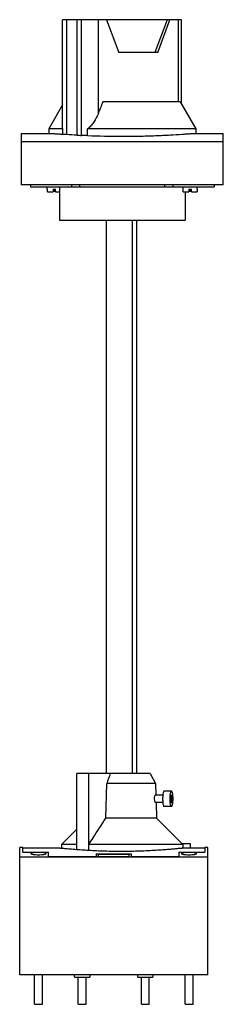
# Model space of a CAD drawing. Header units: millimetres. Extents: x 127 to 208, y 37 to 427.
import ezdxf

# ---------------------------------------------------------------- set-up
doc = ezdxf.new("R2010")
doc.units = ezdxf.units.MM
doc.header["$LTSCALE"] = 30.070512
doc.layers.get('0').update_dxf_attribs({"linetype": 'CONTINUOUS'})
doc.layers.add('black', color=7, linetype='CONTINUOUS')

msp = doc.modelspace()

# ---------------------------------------------------------------- linework, layer by layer
at = {"color": 7, "linetype": 'Continuous'}
for p, q in [((144.29, 383.94), (144.29, 426.58)), ((191.32, 426.58), (144.29, 426.58)), ((145.78, 426.58), (145.78, 381.13)), ((150.02, 380.89), (150.02, 426.58)), ((151.79, 380.8), (151.79, 426.58)), ((158.31, 426.58), (158.31, 389.24)), ((161.7, 426.58), (166.53, 413.58)), ((185.67, 426.58), (180.84, 413.58)), ((181.96, 413.58), (186.78, 426.58)), ((190.14, 394.08), (190.14, 426.58)), ((191.32, 393.26), (191.32, 426.58)), ((181.96, 413.58), (166.53, 413.58)), ((190.85, 394.08), (160.22, 394.08)), ((190.85, 394.08), (197.02, 383.4)), ((144.29, 392.91), (138.8, 383.4)), ((138.8, 383.4), (138.8, 381.55)), ((144.32, 383.4), (138.8, 383.4)), ((144.32, 383.4), (144.29, 383.94)), ((144.32, 381.28), (144.32, 383.4)), ((154.16, 380.74), (154.16, 383.4)), ((197.02, 383.4), (154.16, 383.4)), ((197.02, 383.4), (197.02, 381.55)), ((127.91, 381.58), (127.91, 361.28)), ((127.91, 381.58), (139.08, 381.58)), ((207.91, 378.28), (127.91, 378.28)), ((196.73, 381.58), (207.91, 381.58)), ((207.91, 361.28), (207.91, 381.58)), ((207.91, 361.28), (127.91, 361.28)), ((131.54, 361.28), (131.54, 360.48)), ((131.54, 360.48), (204.28, 360.48)), ((138.24, 359.58), (138.24, 360.48)), ((138.24, 359.58), (138.28, 359.58)), ((138.28, 358.48), (138.28, 359.58)), ((138.28, 358.48), (140.54, 358.48)), ((140.54, 359.58), (140.54, 358.48)), ((140.54, 359.58), (141.54, 359.58)), ((141.54, 358.48), (141.54, 359.58)), ((141.54, 358.48), (143.01, 358.48)), ((143.01, 360.48), (143.01, 347.28)), ((147.75, 361.28), (147.75, 360.48)), ((151.17, 360.48), (151.17, 361.28)), ((184.64, 361.28), (184.64, 360.48)), ((188.06, 360.48), (188.06, 361.28)), ((191.98, 359.58), (191.98, 360.48)), ((191.98, 359.58), (192.02, 359.58)), ((192.02, 358.48), (192.02, 359.58)), ((192.02, 358.48), (194.28, 358.48)), ((192.81, 358.48), (192.81, 347.28)), ((194.28, 359.58), (194.28, 358.48)), ((194.28, 359.58), (195.28, 359.58)), ((195.28, 358.48), (195.28, 359.58)), ((195.28, 358.48), (197.53, 358.48)), ((197.53, 359.58), (197.53, 358.48)), ((197.53, 359.58), (197.58, 359.58)), ((197.58, 359.58), (197.58, 360.48)), ((204.28, 361.28), (204.28, 360.48)), ((143.01, 347.28), (192.81, 347.28)), ((161.51, 347.28), (161.51, 128.28)), ((171.79, 347.28), (171.79, 128.28)), ((173.6, 347.28), (173.6, 128.28)), ((178.91, 128.28), (149.94, 128.28)), ((149.94, 98.17), (149.94, 128.28)), ((154.56, 128.28), (154.56, 97.86)), ((178.91, 128.28), (181.05, 124.29)), ((161.43, 110.67), (161.75, 124.29)), ((181.05, 124.29), (161.75, 124.29)), ((181.05, 124.29), (181.2, 119.79)), ((187.37, 121.28), (184.42, 121.28)), ((184, 119.78), (180.99, 119.78)), ((187.26, 119.9), (187.07, 118.56)), ((187.07, 118.56), (187.18, 116.94)), ((187.11, 118.01), (187.67, 118.01)), ((187.18, 116.94), (187.48, 116.67)), ((187.56, 119.63), (187.26, 119.9)), ((187.26, 119.63), (187.56, 119.63)), ((187.48, 116.67), (187.67, 118.01)), ((187.67, 118.01), (187.56, 119.63)), ((184, 116.78), (181.09, 116.78)), ((181.31, 116.79), (181.52, 110.67)), ((187.37, 115.28), (184.42, 115.28)), ((181.52, 110.67), (161.43, 110.67)), ((181.52, 110.67), (191.91, 100.28)), ((149.94, 106.32), (143.91, 100.28)), ((128.51, 99.02), (127.31, 99.02)), ((127.31, 48.68), (127.31, 99.02)), ((128.51, 97.23), (128.51, 99.02)), ((143.14, 98.72), (128.51, 98.72)), ((149.94, 100.28), (143.91, 100.28)), ((143.91, 100.28), (143.91, 98.67)), ((191.91, 100.28), (154.68, 100.28)), ((154.68, 97.86), (154.68, 100.28)), ((194.96, 100.42), (191.77, 100.42)), ((191.91, 100.28), (191.91, 98.72)), ((200.61, 98.72), (191.97, 98.72)), ((194.96, 98.72), (194.96, 100.42)), ((201.81, 99.02), (200.61, 99.02)), ((200.61, 99.02), (200.61, 97.23)), ((201.81, 48.68), (201.81, 99.02)), ((201.81, 95.18), (127.31, 95.18)), ((128.51, 97.23), (138.76, 97.23)), ((138.76, 95.53), (138.76, 97.23)), ((138.76, 95.53), (157.56, 95.53)), ((157.56, 96.58), (171.56, 96.58)), ((157.56, 96.58), (157.56, 95.53)), ((170.56, 96.41), (158.56, 96.41)), ((158.56, 95.53), (158.56, 96.41)), ((170.56, 96.28), (158.56, 96.28)), ((158.56, 95.53), (170.56, 95.53)), ((170.56, 96.41), (170.56, 95.53)), ((171.56, 95.53), (171.56, 96.58)), ((171.56, 95.53), (190.36, 95.53)), ((190.36, 97.23), (200.61, 97.23)), ((190.36, 97.23), (190.36, 95.53)), ((201.81, 48.68), (127.31, 48.68)), ((133.21, 36.98), (133.21, 48.68)), ((136.31, 36.98), (136.31, 48.68)), ((149.06, 47.68), (149.06, 48.68)), ((149.06, 47.68), (155.06, 47.68)), ((150.51, 36.98), (150.51, 47.68)), ((153.61, 36.98), (153.61, 47.68)), ((155.06, 48.68), (155.06, 47.68)), ((174.06, 47.68), (174.06, 48.68)), ((174.06, 47.68), (180.06, 47.68)), ((175.51, 36.98), (175.51, 47.68)), ((178.61, 36.98), (178.61, 47.68)), ((180.06, 48.68), (180.06, 47.68)), ((192.81, 36.98), (192.81, 48.68)), ((195.91, 36.98), (195.91, 48.68)), ((133.21, 36.98), (136.31, 36.98)), ((150.51, 36.98), (153.61, 36.98)), ((175.51, 36.98), (178.61, 36.98)), ((192.81, 36.98), (195.91, 36.98))]:
    msp.add_line(p, q, dxfattribs=at)
for centre, radius, start, end in [((1172.87, -6.73), 1089.09, 158.40604, 158.67995), ((149.67, 389.63), 7.68, 305.796, 308.7768), ((170.17, 760.72), 380.37, 266.9635, 267.2307), ((1459.8, -332.12), 1375.95, 160.45139, 160.62793)]:
    msp.add_arc(centre, radius, start, end, dxfattribs=at)
msp.add_ellipse((128.31, 106.71), major_axis=(304.75, 0), ratio=0.901975, start_param=1.499479, end_param=1.513419, dxfattribs=at)
for points, knots in [([(158.31, 389.24), (157.91, 388.2), (157.14, 386.68), (155.77, 384.84), (154.94, 384.01), (154.48, 383.64)], [0, 0, 0, 0, 0.487957, 0.741319, 1, 1, 1, 1]), ([(139.08, 381.58), (139.32, 381.58), (139.93, 381.56), (141.05, 381.49), (142.56, 381.39), (143.69, 381.32), (144.32, 381.28)], [0, 0, 0, 0, 0.134747, 0.34866, 0.638602, 1, 1, 1, 1]), ([(145.78, 381.13), (145.6, 381.14), (145.28, 381.16), (144.85, 381.19), (144.54, 381.23), (144.38, 381.26), (144.32, 381.28)], [0, 0, 0, 0, 0.371667, 0.667824, 0.879136, 1, 1, 1, 1]), ([(154.16, 380.74), (153.95, 380.74), (153.16, 380.74), (152.37, 380.77), (151.79, 380.8)], [0, 0, 0, 0, 0.263431, 1, 1, 1, 1]), ([(154.16, 380.74), (158.63, 380.55), (165.42, 380.4), (174.39, 380.48), (180.82, 380.68), (186.51, 380.96), (190.63, 381.22), (193.31, 381.4), (194.8, 381.49), (195.89, 381.56), (196.5, 381.58), (196.73, 381.58)], [0, 0, 0, 0, 0.315065, 0.477929, 0.631884, 0.768125, 0.878865, 0.922607, 0.957695, 0.98362, 1, 1, 1, 1]), ([(184.42, 121.28), (184.36, 121.28), (184.28, 121.2), (184.22, 121.07), (184.13, 120.83), (184.05, 120.45), (184, 120.11), (183.98, 119.92)], [0, 0, 0, 0, 0.107043, 0.194837, 0.308544, 0.610529, 1, 1, 1, 1]), ([(187.37, 115.28), (187.33, 115.28), (187.24, 115.36), (187.15, 115.54), (187.07, 115.82), (186.96, 116.36), (186.87, 117.19), (186.84, 118.28), (186.87, 119.38), (186.96, 120.21), (187.07, 120.75), (187.15, 121.03), (187.24, 121.21), (187.33, 121.28), (187.37, 121.28)], [0, 0, 0, 0, 0.018747, 0.050325, 0.097128, 0.15833, 0.315592, 0.49998, 0.68437, 0.841648, 0.902859, 0.949671, 0.981252, 1, 1, 1, 1]), ([(187.37, 121.28), (187.41, 121.28), (187.5, 121.21), (187.58, 121.03), (187.67, 120.75), (187.78, 120.21), (187.87, 119.38), (187.9, 118.28), (187.87, 117.19), (187.78, 116.36), (187.67, 115.82), (187.58, 115.54), (187.5, 115.36), (187.41, 115.28), (187.37, 115.28)], [0, 0, 0, 0, 0.018747, 0.050325, 0.097128, 0.15833, 0.315592, 0.49998, 0.68437, 0.841648, 0.902859, 0.949671, 0.981252, 1, 1, 1, 1]), ([(181.09, 116.78), (181.07, 116.78), (181.02, 116.82), (180.93, 116.96), (180.83, 117.27), (180.73, 117.73), (180.68, 118.28), (180.69, 118.83), (180.75, 119.3), (180.84, 119.6), (180.92, 119.75), (180.97, 119.78), (180.99, 119.78)], [0, 0, 0, 0, 0.020006, 0.053373, 0.163611, 0.32053, 0.502665, 0.684415, 0.840045, 0.948184, 0.980536, 1, 1, 1, 1]), ([(183.98, 119.92), (183.92, 119.38), (183.87, 118.28), (183.92, 117.19), (183.98, 116.65)], [0, 0, 0, 0, 0.499988, 1, 1, 1, 1]), ([(183.98, 116.65), (184, 116.46), (184.05, 116.12), (184.13, 115.73), (184.22, 115.5), (184.28, 115.37), (184.36, 115.28), (184.42, 115.28)], [0, 0, 0, 0, 0.389474, 0.691467, 0.805179, 0.89297, 1, 1, 1, 1]), ([(154.68, 100.28), (155.24, 101.15), (157.49, 104.62), (159.73, 108.08), (161.43, 110.67)], [0, 0, 0, 0, 0.250224, 1, 1, 1, 1]), ([(149.78, 98.17), (148.91, 98.24), (147.69, 98.34), (146.17, 98.48), (145.24, 98.56), (144.48, 98.63), (143.88, 98.68), (143.45, 98.71), (143.22, 98.72), (143.14, 98.72)], [0, 0, 0, 0, 0.389184, 0.551664, 0.691088, 0.806403, 0.89675, 0.961439, 1, 1, 1, 1]), ([(191.97, 98.72), (191.91, 98.72), (191.73, 98.71), (191.39, 98.69), (190.94, 98.65), (190.09, 98.58), (188.75, 98.46), (186.82, 98.29), (184.49, 98.1), (181.82, 97.91), (178.85, 97.74), (175.64, 97.59), (172.27, 97.49), (168.79, 97.45), (165.3, 97.46), (160.79, 97.54), (155.62, 97.75), (151.61, 98.03), (149.78, 98.17)], [0, 0, 0, 0, 0.004901, 0.012784, 0.023607, 0.03731, 0.073047, 0.119219, 0.174848, 0.23878, 0.3097, 0.386152, 0.466571, 0.549313, 0.632678, 0.714924, 0.869346, 1, 1, 1, 1]), ([(134.76, 97.1), (134.37, 97.1), (133.81, 97.08), (133.1, 97.03), (132.65, 96.98), (132.29, 96.91), (132.04, 96.85), (131.89, 96.79), (131.81, 96.74), (131.76, 96.69), (131.76, 96.65)], [0, 0, 0, 0, 0.373424, 0.542002, 0.689906, 0.812148, 0.904532, 0.938956, 0.965704, 1, 1, 1, 1]), ([(131.76, 96.65), (131.76, 96.62), (131.81, 96.56), (131.89, 96.51), (132.04, 96.45), (132.29, 96.38), (132.65, 96.3), (133.1, 96.24), (133.81, 96.18), (134.37, 96.16), (134.76, 96.16)], [0, 0, 0, 0, 0.034672, 0.061706, 0.096427, 0.189194, 0.311435, 0.459172, 0.62742, 1, 1, 1, 1]), ([(137.76, 96.65), (137.76, 96.69), (137.71, 96.74), (137.62, 96.79), (137.47, 96.85), (137.23, 96.91), (136.86, 96.98), (136.41, 97.03), (135.7, 97.08), (135.14, 97.1), (134.76, 97.1)], [0, 0, 0, 0, 0.034326, 0.06111, 0.095568, 0.187964, 0.310177, 0.458086, 0.626647, 1, 1, 1, 1]), ([(134.76, 96.16), (135.14, 96.16), (135.7, 96.18), (136.41, 96.24), (136.86, 96.3), (137.23, 96.38), (137.48, 96.45), (137.62, 96.51), (137.71, 96.56), (137.76, 96.62), (137.76, 96.65)], [0, 0, 0, 0, 0.372599, 0.540839, 0.688575, 0.810799, 0.903471, 0.938171, 0.965256, 1, 1, 1, 1]), ([(194.36, 97.1), (193.97, 97.1), (193.41, 97.08), (192.7, 97.03), (192.25, 96.98), (191.89, 96.91), (191.64, 96.85), (191.49, 96.79), (191.41, 96.74), (191.36, 96.69), (191.36, 96.65)], [0, 0, 0, 0, 0.373424, 0.542002, 0.689906, 0.812148, 0.904532, 0.938956, 0.965704, 1, 1, 1, 1]), ([(191.36, 96.65), (191.36, 96.62), (191.41, 96.56), (191.49, 96.51), (191.64, 96.45), (191.89, 96.38), (192.25, 96.3), (192.7, 96.24), (193.41, 96.18), (193.97, 96.16), (194.36, 96.16)], [0, 0, 0, 0, 0.034672, 0.061706, 0.096427, 0.189194, 0.311435, 0.459172, 0.62742, 1, 1, 1, 1]), ([(197.36, 96.65), (197.36, 96.69), (197.31, 96.74), (197.22, 96.79), (197.07, 96.85), (196.83, 96.91), (196.46, 96.98), (196.01, 97.03), (195.3, 97.08), (194.74, 97.1), (194.36, 97.1)], [0, 0, 0, 0, 0.034326, 0.06111, 0.095568, 0.187964, 0.310177, 0.458086, 0.626647, 1, 1, 1, 1]), ([(194.36, 96.16), (194.74, 96.16), (195.3, 96.18), (196.01, 96.24), (196.46, 96.3), (196.83, 96.38), (197.08, 96.45), (197.22, 96.51), (197.31, 96.56), (197.36, 96.62), (197.36, 96.65)], [0, 0, 0, 0, 0.372599, 0.540839, 0.688575, 0.810799, 0.903471, 0.938171, 0.965256, 1, 1, 1, 1])]:
    msp.add_open_spline(points, degree=3, knots=knots, dxfattribs=at)
at = {"layer": 'black', "color": 7, "linetype": 'Continuous'}
for p, q in [((141.04, 359.58), (141.04, 358.48)), ((194.78, 359.58), (194.78, 358.48)), ((187.07, 118.28), (187.37, 118.28))]:
    msp.add_line(p, q, dxfattribs=at)

doc.saveas('drawing.dxf')
